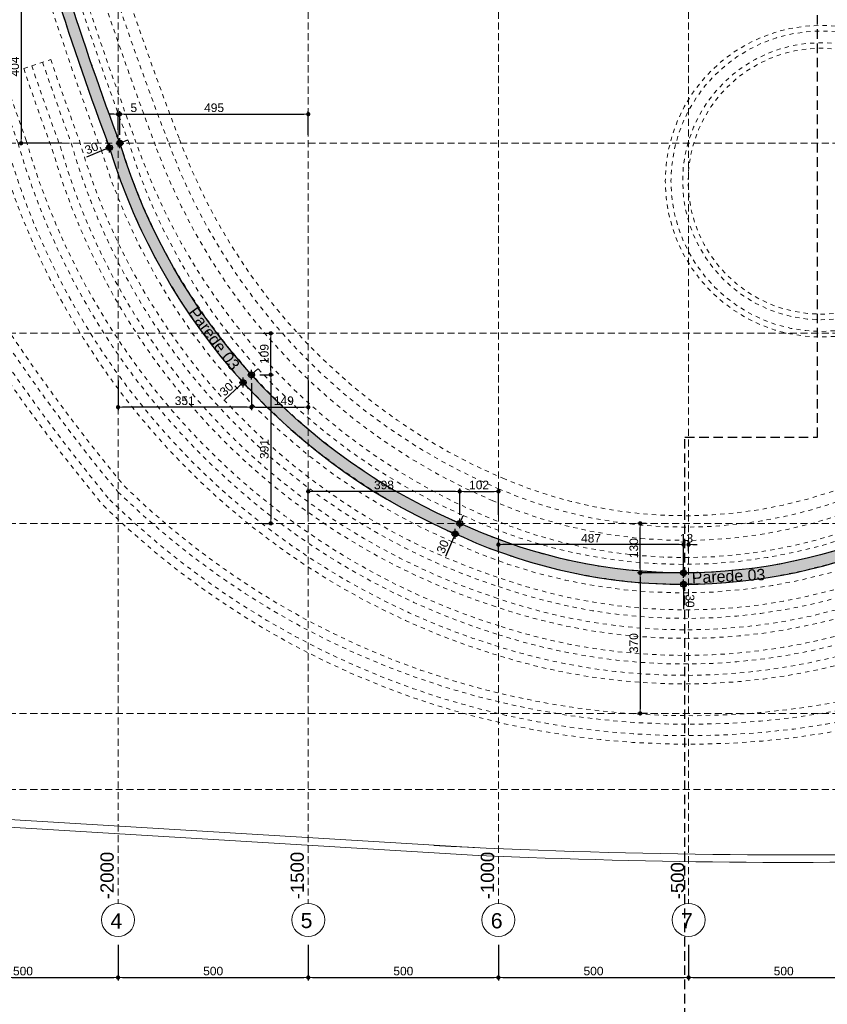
# Model space of a CAD drawing. Header units: millimetres. Extents: x 83 to 471, y -739 to 93.
# Tile 88 of 179: x 108 to 137, y -425 to -390. Entities that reach past the tile are written whole.
import ezdxf

# ---------------------------------------------------------------- set-up
doc = ezdxf.new("R2010")
doc.units = ezdxf.units.MM
for name, pattern in [('CYPE_RAYA', [0.225, 0.1125, -0.1125]), ('CYPE_RAYAPUNTOPUNTO', [0.45, 0.225, -0.075, 0, -0.075, 0, -0.075]), ('TRAZO_HUECO', [0.75, 0.5, -0.25]), ('TRAZO_INTERIOR_VIGA', [0.375, 0.25, -0.125])]:
    doc.linetypes.add(name, pattern=pattern)
for name, color, linetype, lineweight in [('.', 7, 'Continuous', 5), ('__MAGNUS.Cota', 30, 'Continuous', 9), ('A-FLOR', 7, 'Continuous', 9), ('BL_CONTORNO', 7, 'Continuous', 30), ('COTA_FORMAS', 7, 'CYPE_RAYAPUNTOPUNTO', 0), ('COTAS', 250, 'Continuous', 5), ('COTAS_REF_LINHAS', 7, 'Continuous', 20), ('SAP_DIMENSION_Y_ARM', 7, 'Continuous', 0), ('VIG_HATCH', 7, 'Continuous', 0)]:
    doc.layers.add(name, color=color, linetype=linetype, lineweight=lineweight)
doc.layers.add('RAMPA', color=253, linetype='Continuous')
doc.styles.add('Arial', font='arial.ttf')
doc.dimstyles.new('Copy of UM_75.000000', dxfattribs={"dimtxt": 0.3, "dimasz": 0.15, "dimexe": 0.1, "dimexo": 0.3, "dimgap": 0.07, "dimtad": 1, "dimdec": 0, "dimlfac": 75, "dimzin": 0, "dimdsep": 46, "dimtxsty": 'Arial', "dimblk": 'DOT', "dimcen": 0.09, "dimdle": 0.1, "dimclrd": 30, "dimclre": 30, "dimclrt": 7, "dimadec": 1, "dimazin": 2, "dimtfac": 1, "dimtdec": 0, "dimtofl": 0, "dimtmove": 0, "dimatfit": 3, "dimldrblk": 'DOT', "dimfxl": 1, "dimtolj": 1, "dimarcsym": 0})

# ---------------------------------------------------------------- blocks, each defined once
blk = doc.blocks.new('_DOT')
at = {"layer": '__MAGNUS.Cota', "linetype": 'ByBlock'}
blk.add_line((-0.5, 0), (-1, 0), dxfattribs=at)
at = {"layer": '__MAGNUS.Cota', "linetype": 'ByBlock', "const_width": 0.5}
blk.add_lwpolyline([(-0.25, 0, 1), (0.25, 0, 1)], format="xyb", close=True, dxfattribs=at)
blk = doc.blocks.new('*D780')
at = {"layer": 'COTAS', "color": 30, "lineweight": -2}
for p, q in [((105.0381322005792, -422.7244821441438), (105.0381322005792, -423.9652072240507)), ((111.7051322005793, -422.7244821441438), (111.7051322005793, -423.9652072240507)), ((105.1881322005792, -423.8652072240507), (111.5551322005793, -423.8652072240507))]:
    blk.add_line(p, q, dxfattribs=at)
at = {"layer": 'Defpoints', "color": 0}
for p in [(105.0381322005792, -422.4244821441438), (111.7051322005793, -422.4244821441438), (111.7051322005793, -423.8652072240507)]:
    blk.add_point(p, dxfattribs=at)
at = {"layer": 'COTAS', "color": 30, "linetype": 'ByBlock', "lineweight": -2, "xscale": 0.15, "yscale": 0.15, "zscale": 0.15, "rotation": 180}
blk.add_blockref('_DOT', (105.0381322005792, -423.8652072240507), dxfattribs=at)
at = {"layer": 'COTAS', "color": 30, "linetype": 'ByBlock', "lineweight": -2, "xscale": 0.15, "yscale": 0.15, "zscale": 0.15}
blk.add_blockref('_DOT', (111.7051322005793, -423.8652072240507), dxfattribs=at)
at = {"layer": 'COTAS', "color": 7, "insert": (108.3716322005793, -423.6420353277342), "char_height": 0.3, "attachment_point": 5, "style": 'Arial'}
blk.add_mtext('\\A1;500', dxfattribs=at)
blk = doc.blocks.new('*D781')
at = {"layer": 'COTAS', "color": 30, "lineweight": -2}
for p, q in [((111.7051322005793, -422.7244821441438), (111.7051322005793, -423.9652072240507)), ((118.3721322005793, -422.7244821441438), (118.3721322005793, -423.9652072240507)), ((111.8551322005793, -423.8652072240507), (118.2221322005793, -423.8652072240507))]:
    blk.add_line(p, q, dxfattribs=at)
at = {"layer": 'Defpoints', "color": 0}
for p in [(111.7051322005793, -422.4244821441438), (118.3721322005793, -422.4244821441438), (118.3721322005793, -423.8652072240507)]:
    blk.add_point(p, dxfattribs=at)
at = {"layer": 'COTAS', "color": 30, "linetype": 'ByBlock', "lineweight": -2, "xscale": 0.15, "yscale": 0.15, "zscale": 0.15, "rotation": 180}
blk.add_blockref('_DOT', (111.7051322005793, -423.8652072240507), dxfattribs=at)
at = {"layer": 'COTAS', "color": 30, "linetype": 'ByBlock', "lineweight": -2, "xscale": 0.15, "yscale": 0.15, "zscale": 0.15}
blk.add_blockref('_DOT', (118.3721322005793, -423.8652072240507), dxfattribs=at)
at = {"layer": 'COTAS', "color": 7, "insert": (115.0386322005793, -423.6420353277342), "char_height": 0.3, "attachment_point": 5, "style": 'Arial'}
blk.add_mtext('\\A1;500', dxfattribs=at)
blk = doc.blocks.new('*D782')
at = {"layer": 'COTAS', "color": 30, "lineweight": -2}
for p, q in [((118.3721322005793, -422.7244821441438), (118.3721322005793, -423.9652072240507)), ((125.0391322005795, -422.7244821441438), (125.0391322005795, -423.9652072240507)), ((118.5221322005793, -423.8652072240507), (124.8891322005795, -423.8652072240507))]:
    blk.add_line(p, q, dxfattribs=at)
at = {"layer": 'Defpoints', "color": 0}
for p in [(118.3721322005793, -422.4244821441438), (125.0391322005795, -422.4244821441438), (125.0391322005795, -423.8652072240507)]:
    blk.add_point(p, dxfattribs=at)
at = {"layer": 'COTAS', "color": 30, "linetype": 'ByBlock', "lineweight": -2, "xscale": 0.15, "yscale": 0.15, "zscale": 0.15, "rotation": 180}
blk.add_blockref('_DOT', (118.3721322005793, -423.8652072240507), dxfattribs=at)
at = {"layer": 'COTAS', "color": 30, "linetype": 'ByBlock', "lineweight": -2, "xscale": 0.15, "yscale": 0.15, "zscale": 0.15}
blk.add_blockref('_DOT', (125.0391322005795, -423.8652072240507), dxfattribs=at)
at = {"layer": 'COTAS', "color": 7, "insert": (121.7056322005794, -423.6420353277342), "char_height": 0.3, "attachment_point": 5, "style": 'Arial'}
blk.add_mtext('\\A1;500', dxfattribs=at)
blk = doc.blocks.new('*D783')
at = {"layer": 'COTAS', "color": 30, "lineweight": -2}
for p, q in [((125.0391322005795, -422.7244821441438), (125.0391322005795, -423.9652072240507)), ((131.7061322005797, -422.7244821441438), (131.7061322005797, -423.9652072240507)), ((125.1891322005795, -423.8652072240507), (131.5561322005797, -423.8652072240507))]:
    blk.add_line(p, q, dxfattribs=at)
at = {"layer": 'Defpoints', "color": 0}
for p in [(125.0391322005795, -422.4244821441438), (131.7061322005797, -422.4244821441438), (131.7061322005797, -423.8652072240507)]:
    blk.add_point(p, dxfattribs=at)
at = {"layer": 'COTAS', "color": 30, "linetype": 'ByBlock', "lineweight": -2, "xscale": 0.15, "yscale": 0.15, "zscale": 0.15, "rotation": 180}
blk.add_blockref('_DOT', (125.0391322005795, -423.8652072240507), dxfattribs=at)
at = {"layer": 'COTAS', "color": 30, "linetype": 'ByBlock', "lineweight": -2, "xscale": 0.15, "yscale": 0.15, "zscale": 0.15}
blk.add_blockref('_DOT', (131.7061322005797, -423.8652072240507), dxfattribs=at)
at = {"layer": 'COTAS', "color": 7, "insert": (128.3726322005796, -423.6420353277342), "char_height": 0.3, "attachment_point": 5, "style": 'Arial'}
blk.add_mtext('\\A1;500', dxfattribs=at)
blk = doc.blocks.new('*D784')
at = {"layer": 'COTAS', "color": 30, "lineweight": -2}
for p, q in [((131.7061322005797, -422.7244821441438), (131.7061322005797, -423.9652072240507)), ((138.3731322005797, -422.7701978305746), (138.3731322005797, -423.9652072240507)), ((131.8561322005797, -423.8652072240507), (138.2231322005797, -423.8652072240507))]:
    blk.add_line(p, q, dxfattribs=at)
at = {"layer": 'Defpoints', "color": 0}
for p in [(131.7061322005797, -422.4244821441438), (138.3731322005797, -422.4701978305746), (138.3731322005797, -423.8652072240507)]:
    blk.add_point(p, dxfattribs=at)
at = {"layer": 'COTAS', "color": 30, "linetype": 'ByBlock', "lineweight": -2, "xscale": 0.15, "yscale": 0.15, "zscale": 0.15, "rotation": 180}
blk.add_blockref('_DOT', (131.7061322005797, -423.8652072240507), dxfattribs=at)
at = {"layer": 'COTAS', "color": 30, "linetype": 'ByBlock', "lineweight": -2, "xscale": 0.15, "yscale": 0.15, "zscale": 0.15}
blk.add_blockref('_DOT', (138.3731322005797, -423.8652072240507), dxfattribs=at)
at = {"layer": 'COTAS', "color": 7, "insert": (135.0396322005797, -423.6420353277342), "char_height": 0.3, "attachment_point": 5, "style": 'Arial'}
blk.add_mtext('\\A1;500', dxfattribs=at)
blk = doc.blocks.new('PONTO AUXILIAR')
at = {"layer": '.'}
h = blk.add_hatch(color=256, dxfattribs=at)
h.dxf.hatch_style = 1
h.paths.add_polyline_path([(-0.1009483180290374, 0), (5.684341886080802e-15, 0), (5.684341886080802e-15, 0.1009483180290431, 0.414213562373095), (-0.1009483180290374, 0)], is_closed=False)
h.paths.add_polyline_path([(5.684341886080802e-15, -0.1009483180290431, 0.414213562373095), (0.1009483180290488, 0), (5.684341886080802e-15, 0), (5.684341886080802e-15, -0.1009483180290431)], is_closed=False)
for p, q in [((-0.1346530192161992, 0), (0.1346530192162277, 0)), ((5.684341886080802e-15, -0.1734126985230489), (5.684341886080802e-15, 0.1734126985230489))]:
    blk.add_line(p, q)
blk.add_circle((5.684341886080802e-15, 0), 0.1009483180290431)
blk = doc.blocks.new('*D908')
at = {"layer": 'COTAS', "color": 30, "lineweight": -2}
for p, q in [((109.6072270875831, -389.2147943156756), (108.2050111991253, -389.2147943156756)), ((108.3050111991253, -389.3647943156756), (108.3050111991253, -394.4508698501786)), ((109.7348692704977, -394.6008698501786), (108.2050111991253, -394.6008698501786))]:
    blk.add_line(p, q, dxfattribs=at)
at = {"layer": 'Defpoints', "color": 0}
for p in [(109.9072270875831, -389.2147943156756), (108.3050111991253, -394.6008698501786), (110.0348692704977, -394.6008698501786)]:
    blk.add_point(p, dxfattribs=at)
at = {"layer": 'COTAS', "color": 30, "linetype": 'ByBlock', "lineweight": -2, "xscale": 0.15, "yscale": 0.15, "zscale": 0.15}
for p, rotation in [((108.3050111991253, -389.2147943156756), 90), ((108.3050111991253, -394.6008698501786), 270)]:
    blk.add_blockref('_DOT', p, dxfattribs=dict(at, rotation=rotation))
at = {"layer": 'COTAS', "color": 7, "insert": (108.0818393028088, -391.9078320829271), "char_height": 0.3, "attachment_point": 5, "rotation": 90, "style": 'Arial'}
blk.add_mtext('\\A1;404', dxfattribs=at)
blk = doc.blocks.new('*D909')
at = {"layer": 'COTAS', "color": 30, "lineweight": -2}
for p, q in [((111.5551322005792, -393.5806042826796), (111.4051322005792, -393.5806042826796)), ((111.7051322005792, -394.1248121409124), (111.7051322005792, -393.4806042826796)), ((111.7707510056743, -394.3008698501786), (111.7707510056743, -393.4806042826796)), ((111.9207510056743, -393.5806042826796), (112.4252870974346, -393.5806042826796))]:
    blk.add_line(p, q, dxfattribs=at)
at = {"layer": 'Defpoints', "color": 0}
for p in [(111.7051322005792, -393.5806042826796), (111.7051322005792, -394.4248121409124), (111.7707510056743, -394.6008698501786)]:
    blk.add_point(p, dxfattribs=at)
at = {"layer": 'COTAS', "color": 30, "linetype": 'ByBlock', "lineweight": -2, "xscale": 0.15, "yscale": 0.15, "zscale": 0.15}
blk.add_blockref('_DOT', (111.7051322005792, -393.5806042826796), dxfattribs=at)
at = {"layer": 'COTAS', "color": 30, "linetype": 'ByBlock', "lineweight": -2, "xscale": 0.15, "yscale": 0.15, "zscale": 0.15, "rotation": 180}
blk.add_blockref('_DOT', (111.7707510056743, -393.5806042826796), dxfattribs=at)
at = {"layer": 'COTAS', "color": 7, "insert": (112.2558328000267, -393.3580463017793), "char_height": 0.3, "attachment_point": 5, "style": 'Arial'}
blk.add_mtext('\\A1;5', dxfattribs=at)
blk = doc.blocks.new('*D910')
at = {"layer": 'COTAS', "color": 30, "lineweight": -2}
for p, q in [((111.7707510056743, -394.3008698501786), (111.7707510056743, -393.4806042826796)), ((111.9207510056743, -393.5806042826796), (118.2221322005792, -393.5806042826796)), ((118.3721322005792, -394.3008698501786), (118.3721322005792, -393.4806042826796))]:
    blk.add_line(p, q, dxfattribs=at)
at = {"layer": 'Defpoints', "color": 0}
for p in [(118.3721322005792, -393.5806042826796), (111.7707510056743, -394.6008698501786), (118.3721322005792, -394.6008698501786)]:
    blk.add_point(p, dxfattribs=at)
at = {"layer": 'COTAS', "color": 30, "linetype": 'ByBlock', "lineweight": -2, "xscale": 0.15, "yscale": 0.15, "zscale": 0.15, "rotation": 180}
blk.add_blockref('_DOT', (111.7707510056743, -393.5806042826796), dxfattribs=at)
at = {"layer": 'COTAS', "color": 30, "linetype": 'ByBlock', "lineweight": -2, "xscale": 0.15, "yscale": 0.15, "zscale": 0.15}
blk.add_blockref('_DOT', (118.3721322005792, -393.5806042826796), dxfattribs=at)
at = {"layer": 'COTAS', "color": 7, "insert": (115.0714416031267, -393.3574323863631), "char_height": 0.3, "attachment_point": 5, "style": 'Arial'}
blk.add_mtext('\\A1;495', dxfattribs=at)
blk = doc.blocks.new('*D911')
at = {"layer": 'COTAS', "color": 30, "lineweight": -2}
for p, q in [((116.3795532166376, -403.0199252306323), (116.3795532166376, -403.9586114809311)), ((118.3721322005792, -402.9252806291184), (118.3721322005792, -403.9586114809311)), ((116.5295532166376, -403.8586114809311), (118.2221322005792, -403.8586114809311))]:
    blk.add_line(p, q, dxfattribs=at)
at = {"layer": 'Defpoints', "color": 0}
for p in [(116.3795532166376, -402.7199252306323), (118.3721322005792, -402.6252806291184), (118.3721322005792, -403.8586114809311)]:
    blk.add_point(p, dxfattribs=at)
at = {"layer": 'COTAS', "color": 30, "linetype": 'ByBlock', "lineweight": -2, "xscale": 0.15, "yscale": 0.15, "zscale": 0.15, "rotation": 180}
blk.add_blockref('_DOT', (116.3795532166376, -403.8586114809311), dxfattribs=at)
at = {"layer": 'COTAS', "color": 30, "linetype": 'ByBlock', "lineweight": -2, "xscale": 0.15, "yscale": 0.15, "zscale": 0.15}
blk.add_blockref('_DOT', (118.3721322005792, -403.8586114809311), dxfattribs=at)
at = {"layer": 'COTAS', "color": 7, "insert": (117.5167173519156, -403.6354395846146), "char_height": 0.3, "attachment_point": 5, "style": 'Arial'}
blk.add_mtext('\\A1;149', dxfattribs=at)
blk = doc.blocks.new('*D912')
at = {"layer": 'COTAS', "color": 30, "lineweight": -2}
for p, q in [((111.7051322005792, -402.9252806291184), (111.7051322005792, -403.9586114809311)), ((116.3795532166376, -403.0199252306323), (116.3795532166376, -403.9586114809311)), ((116.2295532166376, -403.8586114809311), (111.8551322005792, -403.8586114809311))]:
    blk.add_line(p, q, dxfattribs=at)
at = {"layer": 'Defpoints', "color": 0}
for p in [(111.7051322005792, -402.6252806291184), (116.3795532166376, -402.7199252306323), (111.7051322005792, -403.8586114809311)]:
    blk.add_point(p, dxfattribs=at)
at = {"layer": 'COTAS', "color": 30, "linetype": 'ByBlock', "lineweight": -2, "xscale": 0.15, "yscale": 0.15, "zscale": 0.15, "rotation": 180}
blk.add_blockref('_DOT', (111.7051322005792, -403.8586114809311), dxfattribs=at)
at = {"layer": 'COTAS', "color": 30, "linetype": 'ByBlock', "lineweight": -2, "xscale": 0.15, "yscale": 0.15, "zscale": 0.15}
blk.add_blockref('_DOT', (116.3795532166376, -403.8586114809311), dxfattribs=at)
at = {"layer": 'COTAS', "color": 7, "insert": (114.0423427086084, -403.6353372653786), "char_height": 0.3, "attachment_point": 5, "style": 'Arial'}
blk.add_mtext('\\A1;351', dxfattribs=at)
blk = doc.blocks.new('*D913')
at = {"layer": 'COTAS', "color": 30, "lineweight": -2}
for p, q in [((116.7737117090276, -401.2678698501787), (117.156661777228, -401.2678698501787)), ((117.056661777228, -402.5699252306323), (117.056661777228, -401.4178698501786)), ((116.6795532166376, -402.7199252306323), (117.156661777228, -402.7199252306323))]:
    blk.add_line(p, q, dxfattribs=at)
at = {"layer": 'Defpoints', "color": 0}
for p in [(116.4737117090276, -401.2678698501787), (117.056661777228, -401.2678698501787), (116.3795532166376, -402.7199252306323)]:
    blk.add_point(p, dxfattribs=at)
at = {"layer": 'COTAS', "color": 30, "linetype": 'ByBlock', "lineweight": -2, "xscale": 0.15, "yscale": 0.15, "zscale": 0.15}
for p, rotation in [((117.056661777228, -401.2678698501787), 90), ((117.056661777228, -402.7199252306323), 270)]:
    blk.add_blockref('_DOT', p, dxfattribs=dict(at, rotation=rotation))
at = {"layer": 'COTAS', "color": 7, "insert": (116.8334898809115, -401.9938975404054), "char_height": 0.3, "attachment_point": 5, "rotation": 90, "style": 'Arial'}
blk.add_mtext('\\A1;109', dxfattribs=at)
blk = doc.blocks.new('*D914')
at = {"layer": 'COTAS', "color": 30, "lineweight": -2}
for p, q in [((116.6795532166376, -402.7199252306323), (117.156661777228, -402.7199252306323)), ((117.056661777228, -402.8699252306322), (117.056661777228, -407.7848698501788)), ((116.7737117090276, -407.9348698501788), (117.156661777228, -407.9348698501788))]:
    blk.add_line(p, q, dxfattribs=at)
at = {"layer": 'Defpoints', "color": 0}
for p in [(116.3795532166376, -402.7199252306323), (116.4737117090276, -407.9348698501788), (117.056661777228, -407.9348698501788)]:
    blk.add_point(p, dxfattribs=at)
at = {"layer": 'COTAS', "color": 30, "linetype": 'ByBlock', "lineweight": -2, "xscale": 0.15, "yscale": 0.15, "zscale": 0.15}
for p, rotation in [((117.056661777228, -402.7199252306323), 90), ((117.056661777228, -407.9348698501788), 270)]:
    blk.add_blockref('_DOT', p, dxfattribs=dict(at, rotation=rotation))
at = {"layer": 'COTAS', "color": 7, "insert": (116.8333875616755, -405.3273975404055), "char_height": 0.3, "attachment_point": 5, "rotation": 90, "style": 'Arial'}
blk.add_mtext('\\A1;391', dxfattribs=at)
blk = doc.blocks.new('*D915')
at = {"layer": 'COTAS', "color": 30, "lineweight": -2}
for p, q in [((123.6809275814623, -407.6348698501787), (123.6809275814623, -406.713806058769)), ((123.8309275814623, -406.813806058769), (124.8891322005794, -406.813806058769)), ((125.0391322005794, -407.6348698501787), (125.0391322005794, -406.713806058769))]:
    blk.add_line(p, q, dxfattribs=at)
at = {"layer": 'Defpoints', "color": 0}
for p in [(125.0391322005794, -406.813806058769), (123.6809275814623, -407.9348698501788), (125.0391322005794, -407.9348698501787)]:
    blk.add_point(p, dxfattribs=at)
at = {"layer": 'COTAS', "color": 30, "linetype": 'ByBlock', "lineweight": -2, "xscale": 0.15, "yscale": 0.15, "zscale": 0.15, "rotation": 180}
blk.add_blockref('_DOT', (123.6809275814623, -406.813806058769), dxfattribs=at)
at = {"layer": 'COTAS', "color": 30, "linetype": 'ByBlock', "lineweight": -2, "xscale": 0.15, "yscale": 0.15, "zscale": 0.15}
blk.add_blockref('_DOT', (125.0391322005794, -406.813806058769), dxfattribs=at)
at = {"layer": 'COTAS', "color": 7, "insert": (124.3600298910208, -406.5906341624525), "char_height": 0.3, "attachment_point": 5, "style": 'Arial'}
blk.add_mtext('\\A1;102', dxfattribs=at)
blk = doc.blocks.new('*D916')
at = {"layer": 'COTAS', "color": 30, "lineweight": -2}
for p, q in [((118.3721322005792, -407.6348698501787), (118.3721322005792, -406.713806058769)), ((123.5309275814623, -406.813806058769), (118.5221322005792, -406.813806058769)), ((123.6809275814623, -407.6348698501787), (123.6809275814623, -406.713806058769))]:
    blk.add_line(p, q, dxfattribs=at)
at = {"layer": 'Defpoints', "color": 0}
for p in [(118.3721322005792, -406.813806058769), (118.3721322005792, -407.9348698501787), (123.6809275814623, -407.9348698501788)]:
    blk.add_point(p, dxfattribs=at)
at = {"layer": 'COTAS', "color": 30, "linetype": 'ByBlock', "lineweight": -2, "xscale": 0.15, "yscale": 0.15, "zscale": 0.15, "rotation": 180}
blk.add_blockref('_DOT', (118.3721322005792, -406.813806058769), dxfattribs=at)
at = {"layer": 'COTAS', "color": 30, "linetype": 'ByBlock', "lineweight": -2, "xscale": 0.15, "yscale": 0.15, "zscale": 0.15}
blk.add_blockref('_DOT', (123.6809275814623, -406.813806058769), dxfattribs=at)
at = {"layer": 'COTAS', "color": 7, "insert": (121.0265298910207, -406.5905318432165), "char_height": 0.3, "attachment_point": 5, "style": 'Arial'}
blk.add_mtext('\\A1;398', dxfattribs=at)
blk = doc.blocks.new('*D917')
at = {"layer": 'COTAS', "color": 30, "lineweight": -2}
for p, q in [((131.5305885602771, -409.2391485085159), (131.5305885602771, -408.581367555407)), ((131.7061322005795, -408.9049940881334), (131.7061322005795, -408.581367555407)), ((131.3805885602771, -408.6813675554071), (131.2305885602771, -408.6813675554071)), ((131.8561322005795, -408.6813675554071), (132.0061322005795, -408.6813675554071))]:
    blk.add_line(p, q, dxfattribs=at)
at = {"layer": 'Defpoints', "color": 0}
for p in [(131.7061322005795, -408.6813675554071), (131.7061322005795, -409.2049940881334), (131.5305885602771, -409.5391485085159)]:
    blk.add_point(p, dxfattribs=at)
at = {"layer": 'COTAS', "color": 30, "linetype": 'ByBlock', "lineweight": -2, "xscale": 0.15, "yscale": 0.15, "zscale": 0.15}
blk.add_blockref('_DOT', (131.5305885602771, -408.6813675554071), dxfattribs=at)
at = {"layer": 'COTAS', "color": 30, "linetype": 'ByBlock', "lineweight": -2, "xscale": 0.15, "yscale": 0.15, "zscale": 0.15, "rotation": 180}
blk.add_blockref('_DOT', (131.7061322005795, -408.6813675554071), dxfattribs=at)
at = {"layer": 'COTAS', "color": 7, "insert": (131.6307536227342, -408.4580933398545), "char_height": 0.3, "attachment_point": 5, "style": 'Arial'}
blk.add_mtext('\\A1;13', dxfattribs=at)
blk = doc.blocks.new('*D918')
at = {"layer": 'COTAS', "color": 30, "lineweight": -2}
for p, q in [((125.0391322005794, -408.9064452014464), (125.0391322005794, -408.581367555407)), ((131.5305911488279, -409.3725941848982), (131.5305911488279, -408.581367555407)), ((131.3805911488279, -408.6813675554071), (125.1891322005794, -408.6813675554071))]:
    blk.add_line(p, q, dxfattribs=at)
at = {"layer": 'Defpoints', "color": 0}
for p in [(125.0391322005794, -408.6813675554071), (125.0391322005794, -409.2064452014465), (131.5305911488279, -409.6725941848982)]:
    blk.add_point(p, dxfattribs=at)
at = {"layer": 'COTAS', "color": 30, "linetype": 'ByBlock', "lineweight": -2, "xscale": 0.15, "yscale": 0.15, "zscale": 0.15, "rotation": 180}
blk.add_blockref('_DOT', (125.0391322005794, -408.6813675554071), dxfattribs=at)
at = {"layer": 'COTAS', "color": 30, "linetype": 'ByBlock', "lineweight": -2, "xscale": 0.15, "yscale": 0.15, "zscale": 0.15}
blk.add_blockref('_DOT', (131.5305911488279, -408.6813675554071), dxfattribs=at)
at = {"layer": 'COTAS', "color": 7, "insert": (128.2848616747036, -408.4581956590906), "char_height": 0.3, "attachment_point": 5, "style": 'Arial'}
blk.add_mtext('\\A1;487', dxfattribs=at)
blk = doc.blocks.new('*D919')
at = {"layer": 'COTAS', "color": 30, "lineweight": -2}
for p, q in [((130.2220346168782, -407.9348698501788), (129.9096302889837, -407.9348698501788)), ((130.0096302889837, -409.5225941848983), (130.0096302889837, -408.0848698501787)), ((131.2305911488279, -409.6725941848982), (129.9096302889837, -409.6725941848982))]:
    blk.add_line(p, q, dxfattribs=at)
at = {"layer": 'Defpoints', "color": 0}
for p in [(130.0096302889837, -407.9348698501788), (130.5220346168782, -407.9348698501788), (131.5305911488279, -409.6725941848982)]:
    blk.add_point(p, dxfattribs=at)
at = {"layer": 'COTAS', "color": 30, "linetype": 'ByBlock', "lineweight": -2, "xscale": 0.15, "yscale": 0.15, "zscale": 0.15}
for p, rotation in [((130.0096302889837, -407.9348698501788), 90), ((130.0096302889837, -409.6725941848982), 270)]:
    blk.add_blockref('_DOT', p, dxfattribs=dict(at, rotation=rotation))
at = {"layer": 'COTAS', "color": 7, "insert": (129.7863560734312, -408.8037320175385), "char_height": 0.3, "attachment_point": 5, "rotation": 90, "style": 'Arial'}
blk.add_mtext('\\A1;130', dxfattribs=at)
blk = doc.blocks.new('*D920')
at = {"layer": 'COTAS', "color": 30, "lineweight": -2}
for p, q in [((131.2305911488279, -409.6725941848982), (129.9096302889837, -409.6725941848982)), ((130.0096302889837, -409.8225941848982), (130.0096302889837, -414.4518698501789)), ((130.2701094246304, -414.6018698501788), (129.9096302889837, -414.6018698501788))]:
    blk.add_line(p, q, dxfattribs=at)
at = {"layer": 'Defpoints', "color": 0}
for p in [(131.5305911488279, -409.6725941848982), (130.0096302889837, -414.6018698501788), (130.5701094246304, -414.6018698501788)]:
    blk.add_point(p, dxfattribs=at)
at = {"layer": 'COTAS', "color": 30, "linetype": 'ByBlock', "lineweight": -2, "xscale": 0.15, "yscale": 0.15, "zscale": 0.15}
for p, rotation in [((130.0096302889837, -409.6725941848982), 90), ((130.0096302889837, -414.6018698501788), 270)]:
    blk.add_blockref('_DOT', p, dxfattribs=dict(at, rotation=rotation))
at = {"layer": 'COTAS', "color": 7, "insert": (129.7863560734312, -412.1372320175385), "char_height": 0.3, "attachment_point": 5, "rotation": 90, "style": 'Arial'}
blk.add_mtext('\\A1;370', dxfattribs=at)
blk = doc.blocks.new('*D942')
at = {"color": 30, "lineweight": -2}
for p, q in [((131.5307461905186, -409.5225939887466), (131.5306133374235, -409.3725940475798)), ((131.8305910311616, -409.6723284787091), (131.6308790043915, -409.6725053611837)), ((131.5313661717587, -410.2225938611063), (131.5320025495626, -410.9411065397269)), ((131.8309453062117, -410.0723284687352), (131.6312332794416, -410.0725053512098))]:
    blk.add_line(p, q, dxfattribs=at)
at = {"layer": 'Defpoints', "color": 0}
for p in [(131.5305911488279, -409.6725941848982), (131.530945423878, -410.0725941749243), (131.5312333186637, -410.0725939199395)]:
    blk.add_point(p, dxfattribs=at)
at = {"color": 30, "linetype": 'ByBlock', "lineweight": -2, "xscale": 0.15, "yscale": 0.15, "zscale": 0.15}
for p, rotation in [((131.5308790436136, -409.6725939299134), 270.0507461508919), ((131.5312333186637, -410.0725939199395), 90.050746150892)]:
    blk.add_blockref('_DOT', p, dxfattribs=dict(at, rotation=rotation))
at = {"color": 7, "insert": (131.7550249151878, -410.6566524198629), "char_height": 0.3, "attachment_point": 5, "rotation": 270.050746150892, "style": 'Arial'}
blk.add_mtext('\\A1;30', dxfattribs=at)
blk = doc.blocks.new('*D944')
at = {"color": 30, "lineweight": -2}
for p, q in [((116.4907187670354, -402.6192006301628), (116.600662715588, -402.5171598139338)), ((116.2903315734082, -403.2120328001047), (116.1554987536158, -403.0667570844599)), ((116.583634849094, -402.9398131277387), (116.4488020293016, -402.7945374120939)), ((115.9775275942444, -403.0955019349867), (115.4508865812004, -403.5842862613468))]:
    blk.add_line(p, q, dxfattribs=at)
at = {"layer": 'Defpoints', "color": 0}
for p in [(116.3795532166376, -402.7199252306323), (116.0862499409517, -402.9921449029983), (116.087471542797, -402.9934611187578)]:
    blk.add_point(p, dxfattribs=at)
at = {"color": 30, "linetype": 'ByBlock', "lineweight": -2, "xscale": 0.15, "yscale": 0.15, "zscale": 0.15}
for p, rotation in [((116.3807748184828, -402.7212414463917), 222.8649101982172), ((116.0874715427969, -402.9934611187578), 42.8649101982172)]:
    blk.add_blockref('_DOT', p, dxfattribs=dict(at, rotation=rotation))
at = {"color": 7, "insert": (115.507347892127, -403.2272635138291), "char_height": 0.3, "attachment_point": 5, "rotation": 42.8649101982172, "style": 'Arial'}
blk.add_mtext('\\A1;30', dxfattribs=at)
blk = doc.blocks.new('*D945')
at = {"color": 30, "lineweight": -2}
for p, q in [((111.6550204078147, -394.3240911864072), (111.7321741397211, -394.5086102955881)), ((111.2857098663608, -394.4785125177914), (111.3628635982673, -394.6630316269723)), ((111.90914033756, -394.5430045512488), (112.0475296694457, -394.485139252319)), ((111.2630511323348, -394.8131564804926), (110.6001542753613, -395.0903362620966))]:
    blk.add_line(p, q, dxfattribs=at)
at = {"layer": 'Defpoints', "color": 0}
for p in [(111.4014404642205, -394.7552911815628), (111.7707510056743, -394.6008698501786), (111.7707510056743, -394.6008698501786)]:
    blk.add_point(p, dxfattribs=at)
at = {"color": 30, "linetype": 'ByBlock', "lineweight": -2, "xscale": 0.15, "yscale": 0.15, "zscale": 0.15}
for p, rotation in [((111.4014404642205, -394.7552911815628), 22.69146787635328), ((111.7707510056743, -394.6008698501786), 202.6914678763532)]:
    blk.add_blockref('_DOT', p, dxfattribs=dict(at, rotation=rotation))
at = {"color": 7, "insert": (110.7762758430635, -394.7746872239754), "char_height": 0.3, "attachment_point": 5, "rotation": 22.69146787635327, "style": 'Arial'}
blk.add_mtext('\\A1;30', dxfattribs=at)
blk = doc.blocks.new('*D1165')
at = {"color": 30, "lineweight": -2}
blk.add_arc((138.3731322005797, -381.2668698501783), 1.521261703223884, 5.651790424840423, 84.34820957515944, dxfattribs=at)
at = {"layer": 'Defpoints', "color": 0}
for p in [(138.3731322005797, -372.3648810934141), (139.6905834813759, -380.5062389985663), (96.62457239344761, -381.2668698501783), (168.9921038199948, -381.2668698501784), (138.3731322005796, -421.268869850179)]:
    blk.add_point(p, dxfattribs=at)
at = {"color": 30, "linetype": 'ByBlock', "lineweight": -2, "xscale": 0.15, "yscale": 0.15, "zscale": 0.15}
for p, rotation in [((138.3731322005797, -379.7456081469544), 177.1741047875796), ((139.8943939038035, -381.2668698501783), 272.8258952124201)]:
    blk.add_blockref('_DOT', p, dxfattribs=dict(at, rotation=rotation))
at = {"color": 7, "insert": (139.6080076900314, -380.0319943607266), "char_height": 0.3, "attachment_point": 5, "rotation": 315, "style": 'Arial'}
blk.add_mtext('\\A1;90%%d', dxfattribs=at)
blk = doc.blocks.new('G$C05BD9800')
at = {"layer": 'BL_CONTORNO', "linetype": 'CYPE_RAYA', "lineweight": 9}
blk.add_line((-22.48244362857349, -8.036996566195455), (-21.77223976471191, -7.796114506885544), dxfattribs=at)
for points in [[(-27.69232857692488, 3.392739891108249, -0.02098113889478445), (-22.41602149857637, -9.932425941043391, 0.2522931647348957), (-9.932421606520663, -22.71641158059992, 0.1603787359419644), (-0.07490116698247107, -22.65443510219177, 0.08688946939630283), (9.856362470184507, -16.86730537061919, -0.02979307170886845), (14.87512546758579, -13.25194396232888, -0.08002149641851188), (17.4108160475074, -11.99706857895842)], [(-28.1719184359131, 3.179154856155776, -0.02095977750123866), (-22.91660927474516, -10.09132570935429, 0.2520587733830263), (-10.0912695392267, -23.21680887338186, 0.1604667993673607), (0.0998859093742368, -23.14954595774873, 0.08691403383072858), (10.19150395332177, -17.2714406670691, -0.02984191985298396), (15.1683390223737, -13.687677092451, -0.08044660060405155), (17.56588621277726, -12.49864433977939)], [(-27.89786708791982, 3.301203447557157, -0.02097196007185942), (-22.63056795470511, -10.00049999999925, 0.2521914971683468), (-10.00049999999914, -22.93086737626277, 0.1604170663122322), (2.415845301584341e-13, -22.86662850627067, 0.08690020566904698), (10.00000000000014, -17.04050169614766, -0.02981363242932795), (15.00074999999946, -13.43871046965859, -0.08019868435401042), (17.47727468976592, -12.21202961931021, 0.08019868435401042)], [(-28.37745694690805, 3.087618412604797, -0.02095068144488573), (-23.13112506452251, -10.15948943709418, 0.2519612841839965), (-10.15934550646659, -23.43126530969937, 0.1605031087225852), (0.1748131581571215, -23.36172891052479, 0.08692405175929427), (10.33512239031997, -17.44465276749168, -0.02986381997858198), (15.29410156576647, -13.87435833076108, -0.08064196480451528), (17.63234485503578, -12.71360538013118)], [(-22.33829320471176, -1.767021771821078, 0.02470533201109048), (-19.73860143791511, -9.927708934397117, 0.2199598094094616), (-10.92673922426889, -19.79582957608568, 0.2221334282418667), (0.6262832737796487, -19.79853047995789, 0.1446824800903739), (5.855371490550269, -14.89230232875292, 0.02933901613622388), (8.760118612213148, -8.336880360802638)], [(-23.06327849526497, -1.959105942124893, 0.02463954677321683), (-20.44915708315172, -10.16882156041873, 0.2194182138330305), (-11.23471470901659, -20.47975946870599, 0.2221376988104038), (0.9535828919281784, -20.47342956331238, 0.1452826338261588), (6.512885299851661, -15.25365153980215, 0.029420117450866), (9.462451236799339, -8.599994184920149)], [(-22.845782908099, -1.901480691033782, 0.02465903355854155), (-20.23600685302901, -10.09644551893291, 0.2195761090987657), (-11.14232585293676, -20.2745796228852, 0.222136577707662), (0.8553954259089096, -20.27095963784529, 0.1451087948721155), (6.315610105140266, -15.14528908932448, 0.02939618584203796), (9.251751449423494, -8.52106003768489)], [(-22.55578879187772, -1.824647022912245, 0.02468534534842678), (-19.95178477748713, -9.99999999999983, 0.2197926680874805), (-11.01913573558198, -20.00100764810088, 0.2221348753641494), (0.7244756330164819, -20.00099999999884, 0.1448688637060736), (6.052604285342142, -15.00074999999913, 0.02936374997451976), (8.970818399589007, -8.415814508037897, -0.02936374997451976)], [(15.44419272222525, -3.249356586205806, 0.03872784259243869), (7.662619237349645, -15.00074999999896, -0.1762219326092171), (-1.024930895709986e-08, -21.60719107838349, -0.1731964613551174), (-9.999999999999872, -21.66458520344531, -0.2494547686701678), (-21.2316655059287, -9.99999999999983, -0.00643554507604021), (-21.98531916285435, -7.86837909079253, 0.00643554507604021)], [(15.26676349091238, -3.110995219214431, 0.03872693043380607), (7.466136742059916, -14.89111542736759, -0.1761883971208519), (-0.07835553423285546, -21.39626952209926, -0.1732121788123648), (-9.92787023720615, -21.45144571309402, -0.2496248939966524), (-21.01758665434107, -9.930233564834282, -0.006459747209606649), (-21.77223976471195, -7.796114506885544)], [(15.85819426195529, -3.572199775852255, 0.03872995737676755), (8.121083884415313, -15.25655413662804, -0.1762965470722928), (0.1828291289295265, -22.09934085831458, -0.1731614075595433), (-10.16829305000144, -22.16191244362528, -0.2490722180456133), (-21.73112076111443, -10.1629478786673, -0.006380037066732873), (-22.48250442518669, -8.036996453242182)], [(15.68076503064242, -3.433838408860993, 0.03872905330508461), (7.924598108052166, -15.14692545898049, -0.1762651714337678), (0.1044738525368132, -21.88841960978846, -0.1731761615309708), (-10.0961690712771, -21.94877190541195, -0.2492337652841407), (-21.51707895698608, -10.09308621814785, -0.006403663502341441), (-22.26942502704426, -7.964731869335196)], [(16.80325487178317, -19.13550782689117, 0.1352947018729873), (4.88794872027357, -22.62030539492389, -0.3251372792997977), (-19.83538541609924, -19.02356842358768, -0.06288978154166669), (-26.35089008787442, -8.791249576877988)], [(16.81143007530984, -19.66044417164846, 0.1354950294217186), (5.148635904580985, -23.07637279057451, -0.3257225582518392), (-20.22185037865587, -19.37996360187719, -0.06303078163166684), (-26.82557223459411, -9.015530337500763)], [(16.80675853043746, -19.36048054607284, 0.1353800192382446), (4.999626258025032, -22.81578895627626, -0.3253906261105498), (-20.00100001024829, -19.17632811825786, -0.06295070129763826), (-26.55432529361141, -8.88736990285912, 0.06295070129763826)], [(16.81493373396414, -19.88541689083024, 0.1355822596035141), (5.260472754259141, -23.27176502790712, -0.3259672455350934), (-20.38751076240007, -19.53265795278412, -0.06309000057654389), (-27.02900744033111, -9.111650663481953)]]:
    blk.add_lwpolyline(points, format="xyb", dxfattribs=at)
for points in [[(-22.78596901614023, 3.513107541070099, -0.01106201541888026), (-21.61174227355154, 0.08398306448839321, 0.02649444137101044), (-18.3863402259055, -9.900050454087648, 0.2071939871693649), (-9.882679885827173, -18.81551847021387, 0.2110172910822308), (-0.1197103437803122, -18.72616227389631, 0.1747705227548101), (4.736607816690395, -14.27626782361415, 0.08829554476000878), (8.381558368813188, -3.843059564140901), (9.468281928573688, -4.018462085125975, -0.08819353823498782), (5.692996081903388, -14.82050828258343, -0.1637292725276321), (0.3566950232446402, -19.71821428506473, -0.2120889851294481), (-10.34480741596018, -19.81440853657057, -0.2060983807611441), (-19.4067750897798, -10.31289546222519, -0.02041681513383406), (-22.65786747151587, -0.2569930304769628, 0.0115782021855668), (-23.82018378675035, 3.132607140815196)], [(-23.06777548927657, 3.409635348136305, -0.01110088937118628), (-21.89983811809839, 1.591615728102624e-12, 0.02647157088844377), (-18.66718559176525, -10.00554568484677, 0.2071477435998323), (-10.00049999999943, -19.09141574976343, 0.2109043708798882), (-5.684341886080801e-14, -19.00127739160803, 0.1745439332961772), (5.000249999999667, -14.41948618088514, 0.08813894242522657), (8.679060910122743, -3.890953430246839), (9.023847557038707, -3.946603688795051, -0.08822558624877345), (5.29866158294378, -14.60324611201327, -0.1683396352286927), (0.1726782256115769, -19.3073034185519, -0.2121636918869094), (-10.16665016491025, -19.40093118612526, -0.2062770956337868), (-18.9878077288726, -10.14776954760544, -0.02335918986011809), (-22.22902319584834, -0.1198940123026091, 0.01156031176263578), (-23.39777971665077, 3.288466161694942)]]:
    blk.add_lwpolyline(points, format="xyb", close=True, dxfattribs=at)
for radius in [4.100000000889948, 3.95211729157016, 3.644617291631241, 3.500000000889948]:
    blk.add_circle((-1.512611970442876, -10.99919892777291), radius, dxfattribs=at)
blk = doc.blocks.new('*D1668')
at = {"color": 30, "lineweight": -2}
for p, q in [((123.4054699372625, -407.8160292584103), (123.5890988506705, -407.8952522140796)), ((123.7403383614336, -407.797136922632), (123.7997586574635, -407.6594081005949)), ((123.2470158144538, -408.1833061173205), (123.4306447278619, -408.2625290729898)), ((123.4630436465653, -408.4398714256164), (123.1784152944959, -409.0996043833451))]:
    blk.add_line(p, q, dxfattribs=at)
at = {"layer": 'Defpoints', "color": 0}
for p in [(123.6809275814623, -407.9348698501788), (123.5224639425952, -408.3021426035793), (123.5224734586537, -408.302146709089)]:
    blk.add_point(p, dxfattribs=at)
at = {"color": 30, "linetype": 'ByBlock', "lineweight": -2, "xscale": 0.15, "yscale": 0.15, "zscale": 0.15}
for p, rotation in [((123.6809180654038, -407.9348657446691), 246.6632009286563), ((123.5224639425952, -408.3021426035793), 66.66320092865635)]:
    blk.add_blockref('_DOT', p, dxfattribs=dict(at, rotation=rotation))
at = {"color": 7, "insert": (123.086010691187, -408.7501555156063), "char_height": 0.3, "attachment_point": 5, "rotation": 66.66320092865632, "style": 'Arial'}
blk.add_mtext('\\A1;30', dxfattribs=at)
blk = doc.blocks.new('DOT')
at = {"color": 0, "linetype": 'ByBlock'}
blk.add_line((-0.5, 0), (-1, 0), dxfattribs=at)
at = {"color": 0, "linetype": 'ByBlock', "const_width": 0.5}
blk.add_lwpolyline([(-0.25, 0, 1), (0.25, 0, 1)], format="xyb", close=True, dxfattribs=at)
blk = doc.blocks.new('G$C64FE85D2')
at = {"layer": 'RAMPA', "linetype": 'TRAZO_INTERIOR_VIGA'}
blk.add_lwpolyline([(-6.645413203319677, -37.94851169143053), (-5.106014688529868, -37.94851169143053), (-5.106014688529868, -17.76745313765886), (-1.618626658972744, -17.76745313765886), (-1.618626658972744, -3.880037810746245), (-5.106014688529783, -3.880037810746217), (-5.106014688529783, 3.865741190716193), (-6.355855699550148, 3.865741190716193)], dxfattribs=at)

msp = doc.modelspace()

# ---------------------------------------------------------------- hatches: boundary and pattern name
at = {"layer": 'VIG_HATCH', "true_color": 0xffffe5}
h = msp.add_hatch(color=7, dxfattribs=at)
h.dxf.hatch_style = 1
edge = h.paths.add_edge_path()
edge.add_line((150.7081655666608, -392.6275514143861), (150.3333148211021, -392.4879558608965))
edge.add_arc((76.00808296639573, -364.8090143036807), 79.311814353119, 332.6328882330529, 339.5745168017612, ccw=False)
edge.add_arc((131.6178344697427, -392.5887975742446), 17.17905326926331, 295.83056765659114, 329.6545410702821, ccw=False)
edge.add_arc((131.5302323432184, -391.1753494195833), 18.49724476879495, 245.87780259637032, 294.16694165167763, ccw=False)
edge.add_arc((132.0900644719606, -388.4420232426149), 21.22933470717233, 196.9855664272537, 247.513884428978, ccw=False)
edge.add_arc((220.8599513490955, -353.841768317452), 116.4549612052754, 194.8560038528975, 200.5097755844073, ccw=False)
edge.add_line((108.2977020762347, -383.6997325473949), (107.9110727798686, -383.8022888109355))
edge.add_arc((220.8599513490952, -353.8417683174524), 116.854961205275, 194.8560038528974, 200.5037649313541)
edge.add_arc((132.0900644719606, -388.4420232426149), 21.6293347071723, 197.0182880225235, 247.4987653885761)
edge.add_arc((131.5302323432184, -391.1753494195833), 18.89724476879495, 245.8951311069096, 294.184542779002)
edge.add_arc((131.6178344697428, -392.5887975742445), 17.57905326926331, 295.8116313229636, 329.6885861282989)
edge.add_arc((76.00808296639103, -364.8090143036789), 79.71181435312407, 332.6254474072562, 339.5745168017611)
edge.add_line((150.7081655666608, -392.6275514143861), (150.7081655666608, -392.6275514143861))

# ---------------------------------------------------------------- linework, layer by layer
at = {"layer": 'A-FLOR'}
for p, q in [((124.3377016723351, -419.3144881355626), (96.62457239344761, -417.646924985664)), ((96.62457239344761, -417.9140873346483), (124.3236732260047, -419.5808063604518)), ((124.3236732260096, -419.5808063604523), (124.3236732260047, -419.5808063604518))]:
    msp.add_line(p, q, dxfattribs=at)
for radius, start, end in [(243.2121600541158, 267.0435948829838, 276.262165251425), (243.4788400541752, 267.4126388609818, 276.2621652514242)]:
    msp.add_arc((135.3149470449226, -176.3501802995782), radius, start, end, dxfattribs=at)
at = {"layer": 'BL_CONTORNO'}
msp.add_lwpolyline([(150.7081655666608, -392.6275514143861), (150.3333148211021, -392.4879558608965, -0.03029783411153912), (146.443271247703, -401.2678698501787, -0.1486658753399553), (139.102943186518, -408.0514305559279, -0.2138755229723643), (123.970702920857, -408.057339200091, -0.2241144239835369), (111.7867877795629, -394.6437655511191, -0.02467423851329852), (108.2977020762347, -383.6997325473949), (107.9110727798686, -383.8022888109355, 0.02464799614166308), (111.4078483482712, -394.7724305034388, 0.2238952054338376), (123.8124458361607, -408.4247445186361, 0.2138767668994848), (139.271997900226, -408.4139957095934, 0.1489021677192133), (146.7937437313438, -401.4609389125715, 0.03033033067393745)], format="xyb", close=True, dxfattribs=at)
at = {"layer": 'COTA_FORMAS', "linetype": 'TRAZO_HUECO', "ltscale": 0.5}
for p, q in [((111.7051322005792, -372.3648810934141), (111.7051322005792, -421.268869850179)), ((118.3721322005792, -372.3648810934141), (118.3721322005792, -421.268869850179)), ((125.0391322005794, -372.3648810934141), (125.0391322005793, -421.268869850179)), ((131.7061322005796, -372.3648810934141), (131.7061322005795, -421.268869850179)), ((96.62457239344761, -394.6008698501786), (168.9921038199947, -394.6008698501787)), ((96.62457239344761, -401.2678698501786), (168.9921038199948, -401.2678698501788)), ((96.62457239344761, -407.9348698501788), (168.9921038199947, -407.9348698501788)), ((96.62457239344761, -414.6018698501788), (168.9921038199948, -414.601869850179)), ((96.62457239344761, -417.268669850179), (168.9921038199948, -417.268669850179))]:
    msp.add_line(p, q, dxfattribs=at)
at = {"layer": 'COTAS_REF_LINHAS', "color": 7}
for centre in [(111.7051322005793, -421.8466759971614), (118.3721322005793, -421.8466759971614), (125.0391322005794, -421.8466759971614), (131.7061322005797, -421.8466759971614)]:
    msp.add_circle(centre, 0.5778061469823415, dxfattribs=at)

# ---------------------------------------------------------------- block references
at = {"xscale": 1.33333333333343, "yscale": 1.33333333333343, "zscale": 1.33333333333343}
msp.add_blockref('G$C05BD9800', (138.3731322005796, -381.2668698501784), dxfattribs=at)
for p in [(111.7707524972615, -394.6008698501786), (111.4014404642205, -394.7552911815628), (116.3795532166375, -402.7199252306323), (116.0862499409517, -402.9921449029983), (123.6809512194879, -407.9348698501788), (123.5224734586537, -408.302146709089), (131.5305911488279, -409.6725941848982), (131.5302323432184, -410.0725941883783)]:
    msp.add_blockref('PONTO AUXILIAR', p)
at = {"layer": 'COTAS', "xscale": 1.330508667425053, "yscale": 1.330508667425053, "zscale": 1.330508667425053}
msp.add_blockref('G$C64FE85D2', (138.3731322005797, -381.2668698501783), dxfattribs=at)

# ---------------------------------------------------------------- texts
at = {"layer": 'COTAS_REF_LINHAS', "color": 7, "style": 'Arial'}
for s, p in [('4', (111.4371188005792, -422.1480463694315)), ('5', (118.1041188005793, -422.131674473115)), ('6', (124.7711188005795, -422.1411337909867)), ('7', (131.4381188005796, -422.1411337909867))]:
    msp.add_text(s, height=0.5333600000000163, dxfattribs=at).set_placement(p)
at = {"layer": 'COTAS_REF_LINHAS', "color": 7, "char_height": 0.4666900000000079, "width": 0.2489013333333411, "attachment_point": 1, "rotation": 90.00000000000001, "style": 'Arial'}
for s, insert in [('-2000', (111.0850462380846, -421.1228476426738)), ('-1500', (117.7520462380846, -421.1228476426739)), ('-1000', (124.4190462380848, -421.1228476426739)), ('-500', (131.0860462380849, -421.1228476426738))]:
    msp.add_mtext(s, dxfattribs=dict(at, insert=insert))
at = {"layer": 'SAP_DIMENSION_Y_ARM', "lineweight": 9, "char_height": 0.4, "width": 4.061248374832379, "attachment_point": 5, "style": 'Arial'}
for insert, rotation in [((115.0706951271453, -401.4546328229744), 306.6466584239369), ((133.1068065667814, -409.7871408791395), 2.6245626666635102)]:
    msp.add_mtext('Parede 03', dxfattribs=dict(at, insert=insert, rotation=rotation))

# ---------------------------------------------------------------- dimensions: what is measured, and where the dimension line sits
dim = msp.add_angular_dim_2l(base=(139.6905834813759, -380.5062389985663), line1=((96.62457239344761, -381.2668698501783), (168.9921038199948, -381.2668698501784)), line2=((138.3731322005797, -372.3648810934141), (138.3731322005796, -421.268869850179)), dimstyle='Copy of UM_75.000000')
dim.commit()
dim.dimension.update_dxf_attribs({"geometry": '*D1165', "text_midpoint": (139.6080076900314, -380.0319943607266)})
for base, p1, p2, angle, picture, middle in [((111.7707510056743, -394.6008698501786), (111.4014404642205, -394.7552911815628), (111.7707510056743, -394.6008698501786), 22.691467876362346, '*D945', (110.8624080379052, -394.9806790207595)), ((116.0874715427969, -402.9934611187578), (116.3795532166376, -402.7199252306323), (116.0862499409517, -402.9921449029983), 222.86491019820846, '*D944', (115.659235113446, -403.3909145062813))]:
    dim = msp.add_linear_dim(base=base, p1=p1, p2=p2, angle=angle, dimstyle='Copy of UM_75.000000')
    dim.commit()
    dim.dimension.update_dxf_attribs({"geometry": picture, "text_midpoint": middle, "dimtype": 161})
dim = msp.add_aligned_dim(p1=(123.6809275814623, -407.9348698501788), p2=(123.5224734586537, -408.302146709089), distance=-1.036390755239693e-05, dimstyle='Copy of UM_75.000000', override={"dimtxsty": 'Arial', "dimldrblk": 'DOT'})
dim.commit()
dim.dimension.update_dxf_attribs({"geometry": '*D1668', "text_midpoint": (123.086010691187, -408.7501555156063)})
dim = msp.add_aligned_dim(p1=(131.5305911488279, -409.6725941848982), p2=(131.530945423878, -410.0725941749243), distance=0.00028789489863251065, dimstyle='Copy of UM_75.000000')
dim.commit()
dim.dimension.update_dxf_attribs({"geometry": '*D942', "text_midpoint": (131.7550249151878, -410.6566524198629)})
at = {"layer": 'COTAS'}
for base, p1, p2, picture, middle in [((108.3050111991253, -394.6008698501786), (109.9072270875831, -389.2147943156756), (110.0348692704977, -394.6008698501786), '*D908', (108.0818393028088, -391.9078320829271)), ((117.056661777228, -401.2678698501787), (116.3795532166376, -402.7199252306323), (116.4737117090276, -401.2678698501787), '*D913', (116.8334898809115, -401.9938975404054)), ((117.056661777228, -407.9348698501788), (116.3795532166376, -402.7199252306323), (116.4737117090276, -407.9348698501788), '*D914', (116.8333875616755, -405.3273975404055)), ((130.0096302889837, -407.9348698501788), (131.5305911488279, -409.6725941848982), (130.5220346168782, -407.9348698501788), '*D919', (129.7863560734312, -408.8037320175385)), ((130.0096302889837, -414.6018698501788), (131.5305911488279, -409.6725941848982), (130.5701094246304, -414.6018698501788), '*D920', (129.7863560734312, -412.1372320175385))]:
    dim = msp.add_linear_dim(base=base, p1=p1, p2=p2, angle=90, dimstyle='Copy of UM_75.000000', dxfattribs=at)
    dim.commit()
    dim.dimension.update_dxf_attribs({"geometry": picture, "text_midpoint": middle})
for base, p1, p2, picture, middle in [((111.7051322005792, -393.5806042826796), (111.7707510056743, -394.6008698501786), (111.7051322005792, -394.4248121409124), '*D909', (112.2558328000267, -393.5806042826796)), ((118.3721322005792, -403.8586114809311), (116.3795532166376, -402.7199252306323), (118.3721322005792, -402.6252806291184), '*D911', (117.5167173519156, -403.8586114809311)), ((131.7061322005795, -408.6813675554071), (131.5305885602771, -409.5391485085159), (131.7061322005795, -409.2049940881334), '*D917', (131.6307536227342, -408.6813675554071))]:
    dim = msp.add_linear_dim(base=base, p1=p1, p2=p2, dimstyle='Copy of UM_75.000000', dxfattribs=at)
    dim.commit()
    dim.dimension.update_dxf_attribs({"geometry": picture, "text_midpoint": middle, "dimtype": 160})
for base, p1, p2, picture, middle in [((118.3721322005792, -393.5806042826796), (111.7707510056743, -394.6008698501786), (118.3721322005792, -394.6008698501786), '*D910', (115.0714416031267, -393.3574323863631)), ((111.7051322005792, -403.8586114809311), (116.3795532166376, -402.7199252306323), (111.7051322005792, -402.6252806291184), '*D912', (114.0423427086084, -403.6353372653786)), ((118.3721322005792, -406.813806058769), (123.6809275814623, -407.9348698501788), (118.3721322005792, -407.9348698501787), '*D916', (121.0265298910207, -406.5905318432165)), ((125.0391322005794, -406.813806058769), (123.6809275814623, -407.9348698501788), (125.0391322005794, -407.9348698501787), '*D915', (124.3600298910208, -406.5906341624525)), ((125.0391322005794, -408.6813675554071), (131.5305911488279, -409.6725941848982), (125.0391322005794, -409.2064452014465), '*D918', (128.2848616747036, -408.4581956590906)), ((111.7051322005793, -423.8652072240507), (105.0381322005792, -422.4244821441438), (111.7051322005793, -422.4244821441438), '*D780', (108.3716322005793, -423.6420353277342)), ((118.3721322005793, -423.8652072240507), (111.7051322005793, -422.4244821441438), (118.3721322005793, -422.4244821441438), '*D781', (115.0386322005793, -423.6420353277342)), ((125.0391322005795, -423.8652072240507), (118.3721322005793, -422.4244821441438), (125.0391322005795, -422.4244821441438), '*D782', (121.7056322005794, -423.6420353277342)), ((131.7061322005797, -423.8652072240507), (125.0391322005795, -422.4244821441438), (131.7061322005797, -422.4244821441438), '*D783', (128.3726322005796, -423.6420353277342)), ((138.3731322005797, -423.8652072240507), (131.7061322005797, -422.4244821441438), (138.3731322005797, -422.4701978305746), '*D784', (135.0396322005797, -423.6420353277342))]:
    dim = msp.add_linear_dim(base=base, p1=p1, p2=p2, dimstyle='Copy of UM_75.000000', dxfattribs=at)
    dim.commit()
    dim.dimension.update_dxf_attribs({"geometry": picture, "text_midpoint": middle})

doc.saveas('drawing.dxf')
